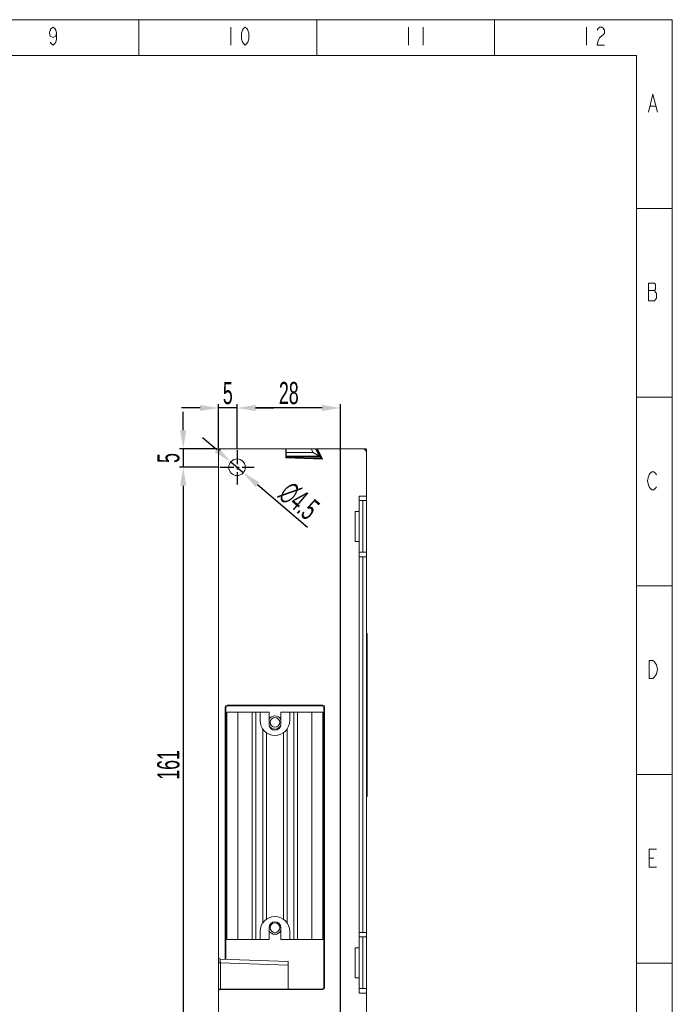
# Model space of a CAD drawing. Header units: millimetres. Extents: x 1111 to 2862, y 128 to 537.
# Tile 14 of 14: x 2685 to 2862, y 270 to 537. Entities that reach past the tile are written whole.
import ezdxf

# ---------------------------------------------------------------- set-up
doc = ezdxf.new("R2010")
doc.units = ezdxf.units.MM
doc.header["$LTSCALE"] = 10
doc.header["$PDMODE"] = 3
doc.header["$PDSIZE"] = 8
doc.linetypes.add('CENTER', pattern=[0.6, 0.375, -0.075, 0.075, -0.075])
doc.layers.get('0').update_dxf_attribs({"linetype": 'CONTINUOUS', "lineweight": 15})
doc.layers.get('Defpoints').update_dxf_attribs({"linetype": 'CONTINUOUS'})
doc.layers.add('标注层', color=7, linetype='CONTINUOUS', lineweight=9)
doc.styles.add('dim', font='txt', dxfattribs={"width": 0.6})
doc.dimstyles.get("Standard").update_dxf_attribs({"dimtxt": 6, "dimasz": 5, "dimexe": 1, "dimexo": 0.5, "dimgap": 1, "dimtad": 1, "dimdec": 1, "dimdsep": 46, "dimtxsty": 'dim', "dimcen": 0, "dimadec": 0, "dimazin": 0, "dimtp": 0.01, "dimtm": 0.01, "dimtfac": 1, "dimtdec": 1, "dimtmove": 0, "dimatfit": 3, "dimfxl": 1, "dimtolj": 1, "dimarcsym": 0})

# ---------------------------------------------------------------- blocks, each defined once
blk = doc.blocks.new('A$C642B7837')
at = {"color": 2, "linetype": 'Continuous'}
for p, q in [((0, 420), (594, 420)), ((445.5, 410), (445.5, 420)), ((495, 410), (495, 420)), ((544.5, 410), (544.5, 420)), ((594, 0), (594, 420)), ((471.1, 417.92), (471.1, 412.92)), ((520.6, 417.92), (520.6, 412.92)), ((524.6, 417.92), (524.6, 412.92)), ((570.1, 417.92), (570.1, 412.92)), ((587.83, 395.9), (589.33, 395.9)), ((584, 367.5), (594, 367.5)), ((587.33, 344.65), (589.08, 344.65)), ((584, 315), (594, 315)), ((584, 262.5), (594, 262.5)), ((584, 210), (594, 210)), ((587.58, 186.73), (588.83, 186.73)), ((584, 157.5), (594, 157.5))]:
    blk.add_line(p, q, dxfattribs=at)
at = {"color": 7, "linetype": 'Continuous'}
for p, q in [((25, 410), (584, 410)), ((584, 410), (584, 10))]:
    blk.add_line(p, q, dxfattribs=at)
at = {"color": 2, "linetype": 'Continuous'}
for points in [[(422.6, 416.26), (422.35, 415.42), (421.6, 415.01), (420.85, 415.42), (420.6, 416.26), (420.85, 417.09), (421.1, 417.51), (421.6, 417.92), (422.1, 417.51), (422.35, 417.09), (422.6, 416.26), (422.6, 414.59), (422.35, 413.76), (422.1, 413.34), (421.6, 412.92), (421.1, 413.34), (420.85, 413.76)], [(475.1, 412.92), (474.6, 413.34), (474.35, 413.76), (474.1, 414.59), (474.1, 416.26), (474.35, 417.09), (474.6, 417.51), (475.1, 417.92), (475.6, 417.51), (475.85, 417.09), (476.1, 416.26), (476.1, 414.59), (475.85, 413.76), (475.6, 413.34), (475.1, 412.92)], [(573.1, 417.09), (573.35, 417.51), (573.85, 417.92), (574.35, 417.92), (574.85, 417.51), (575.1, 417.09), (575.1, 416.26), (574.85, 415.84)], [(574.85, 415.84), (573.85, 415.01), (573.35, 414.17), (573.1, 412.92), (575.1, 412.92)], [(587.33, 394.23), (588.58, 399.23), (589.83, 394.23)], [(589.08, 341.73), (589.58, 342.56), (589.58, 343.81), (589.33, 344.23), (589.08, 344.65), (589.33, 345.06), (589.33, 346.31), (589.08, 346.73), (587.33, 346.73)], [(587.33, 346.73), (587.33, 341.73), (589.08, 341.73)], [(589.58, 290.06), (589.33, 289.65), (588.83, 289.23), (588.33, 289.23), (587.83, 289.65), (587.58, 290.06), (587.33, 290.48), (587.08, 291.73), (587.33, 292.98), (587.58, 293.4), (587.83, 293.81), (588.33, 294.23), (588.83, 294.23), (589.33, 293.81), (589.58, 293.4)], [(587.58, 241.73), (588.58, 241.73), (589.08, 241.31), (589.33, 240.9), (589.58, 240.48), (589.83, 239.23), (589.58, 237.98), (589.33, 237.56), (589.08, 237.15), (588.58, 236.73), (587.58, 236.73), (587.58, 241.73)], [(589.58, 184.23), (587.58, 184.23), (587.58, 189.23), (589.58, 189.23)]]:
    blk.add_lwpolyline(points, dxfattribs=at)
blk = doc.blocks.new('*D17')
at = {"layer": 'Defpoints', "color": 0, "transparency": 16777216}
for p in [(2743.75, 431.52), (2743.75, 420.12), (2771.75, 259.12)]:
    blk.add_point(p, dxfattribs=at)
at = {"layer": '标注层', "color": 0, "lineweight": -2, "transparency": 16777216}
for p, q in [((2743.75, 420.62), (2743.75, 432.52)), ((2766.75, 431.52), (2748.75, 431.52)), ((2771.75, 259.62), (2771.75, 432.52))]:
    blk.add_line(p, q, dxfattribs=at)
at = {"layer": '标注层', "color": 0, "transparency": 16777216}
for points in [[(2748.75, 432.35), (2748.75, 430.69), (2743.75, 431.52)], [(2766.75, 432.35), (2766.75, 430.69), (2771.75, 431.52)]]:
    blk.add_solid(points, dxfattribs=at)
at = {"layer": '标注层', "color": 0, "transparency": 16777216, "insert": (2757.75, 435.52), "char_height": 6, "attachment_point": 5, "style": 'dim'}
blk.add_mtext('\\A1;28', dxfattribs=at)
blk = doc.blocks.new('*D18')
at = {"layer": 'Defpoints', "color": 0, "transparency": 16777216}
for p in [(2738.75, 431.52), (2738.75, 420.12), (2743.75, 420.12)]:
    blk.add_point(p, dxfattribs=at)
at = {"layer": '标注层', "color": 0, "lineweight": -2, "transparency": 16777216}
for p, q in [((2733.75, 431.52), (2728.75, 431.52)), ((2738.75, 420.62), (2738.75, 432.52)), ((2743.75, 431.52), (2738.75, 431.52)), ((2743.75, 420.62), (2743.75, 432.52)), ((2748.75, 431.52), (2753.75, 431.52))]:
    blk.add_line(p, q, dxfattribs=at)
at = {"layer": '标注层', "color": 0, "transparency": 16777216}
for points in [[(2733.75, 432.35), (2733.75, 430.69), (2738.75, 431.52)], [(2748.75, 432.35), (2748.75, 430.69), (2743.75, 431.52)]]:
    blk.add_solid(points, dxfattribs=at)
at = {"layer": '标注层', "color": 0, "transparency": 16777216, "insert": (2741.25, 435.52), "char_height": 6, "attachment_point": 5, "style": 'dim'}
blk.add_mtext('\\A1;5', dxfattribs=at)
blk = doc.blocks.new('*D19')
at = {"layer": 'Defpoints', "color": 0, "transparency": 16777216}
for p in [(2738.95, 420.49), (2729.19, 415.49), (2739.12, 415.49)]:
    blk.add_point(p, dxfattribs=at)
at = {"layer": '标注层', "color": 0, "lineweight": -2, "transparency": 16777216}
for p, q in [((2729.19, 425.49), (2729.19, 430.49)), ((2738.45, 420.49), (2728.19, 420.49)), ((2729.19, 420.49), (2729.19, 415.49)), ((2738.62, 415.49), (2728.19, 415.49)), ((2729.19, 410.49), (2729.19, 405.49))]:
    blk.add_line(p, q, dxfattribs=at)
at = {"layer": '标注层', "color": 0, "transparency": 16777216}
for points in [[(2728.35, 425.49), (2730.02, 425.49), (2729.19, 420.49)], [(2728.35, 410.49), (2730.02, 410.49), (2729.19, 415.49)]]:
    blk.add_solid(points, dxfattribs=at)
at = {"layer": '标注层', "color": 0, "transparency": 16777216, "insert": (2725.19, 417.99), "char_height": 6, "attachment_point": 5, "rotation": 90, "style": 'dim'}
blk.add_mtext('\\A1;5', dxfattribs=at)
blk = doc.blocks.new('*D20')
at = {"layer": 'Defpoints', "color": 0, "transparency": 16777216}
for p in [(2739.12, 415.49), (2729.19, 254.49), (2767.12, 254.49)]:
    blk.add_point(p, dxfattribs=at)
at = {"layer": '标注层', "color": 0, "lineweight": -2, "transparency": 16777216}
for p, q in [((2738.62, 415.49), (2728.19, 415.49)), ((2729.19, 410.49), (2729.19, 259.49)), ((2766.62, 254.49), (2728.19, 254.49))]:
    blk.add_line(p, q, dxfattribs=at)
at = {"layer": '标注层', "color": 0, "transparency": 16777216}
for points in [[(2728.35, 410.49), (2730.02, 410.49), (2729.19, 415.49)], [(2728.35, 259.49), (2730.02, 259.49), (2729.19, 254.49)]]:
    blk.add_solid(points, dxfattribs=at)
at = {"layer": '标注层', "color": 0, "transparency": 16777216, "insert": (2725.19, 334.99), "char_height": 6, "attachment_point": 5, "rotation": 90, "style": 'dim'}
blk.add_mtext('\\A1;161', dxfattribs=at)
blk = doc.blocks.new('*D21')
at = {"layer": 'Defpoints', "color": 0, "transparency": 16777216}
for p in [(2742.04, 416.95), (2745.46, 414.02)]:
    blk.add_point(p, dxfattribs=at)
at = {"layer": '标注层', "color": 0, "lineweight": -2, "transparency": 16777216}
for p, q in [((2738.24, 420.2), (2734.44, 423.45)), ((2742.04, 416.95), (2745.46, 414.02)), ((2762.78, 399.2), (2749.26, 410.77))]:
    blk.add_line(p, q, dxfattribs=at)
at = {"layer": '标注层', "color": 0, "transparency": 16777216}
for points in [[(2738.78, 420.83), (2737.7, 419.57), (2742.04, 416.95)], [(2749.8, 411.41), (2748.72, 410.14), (2745.46, 414.02)]]:
    blk.add_solid(points, dxfattribs=at)
at = {"layer": '标注层', "color": 0, "transparency": 16777216, "insert": (2760.52, 406.4), "char_height": 6, "attachment_point": 5, "rotation": 319.4536, "style": 'dim'}
blk.add_mtext('\\A1;∅4.5', dxfattribs=at)

msp = doc.modelspace()

# ---------------------------------------------------------------- linework, layer by layer
at = {"color": 7, "linetype": 'Continuous'}
for p, q in [((2738.75, 251.31), (2738.75, 420.29)), ((2738.95, 420.49), (2757, 420.49)), ((2756.95, 418), (2756.95, 420.49)), ((2756.97, 418.27), (2756.95, 418.27)), ((2761.95, 418.24), (2756.95, 418.24)), ((2761.95, 418.05), (2756.95, 418.23)), ((2757.05, 418.27), (2756.97, 418.27)), ((2757.05, 418.27), (2757.05, 420.49)), ((2757.05, 420.49), (2778.55, 420.49)), ((2757.05, 419.49), (2764.34, 419.49)), ((2757.05, 418.48), (2766.01, 418.48)), ((2757.05, 418.25), (2761.95, 418.25)), ((2760.95, 418.43), (2760.95, 418.44)), ((2760.95, 418.44), (2766.24, 418.44)), ((2766.25, 418.43), (2760.95, 418.43)), ((2761.95, 418.05), (2766.51, 417.89)), ((2766.43, 418.05), (2762.11, 418.05)), ((2764.34, 419.49), (2763.81, 420.49)), ((2766.01, 418.48), (2764.34, 419.49)), ((2766.01, 418.48), (2764.95, 420.49)), ((2765.26, 420.49), (2766.51, 417.89)), ((2766.86, 417.65), (2765.5, 420.49)), ((2766.02, 418.47), (2766.22, 418.47)), ((2778.75, 251.49), (2778.75, 420.29)), ((2756.95, 418), (2766.86, 417.65)), ((2764.03, 417.98), (2766.46, 417.98)), ((2766.51, 417.89), (2766.86, 417.65)), ((2776.75, 273.29), (2776.75, 407.69)), ((2776.75, 407.69), (2778.75, 407.69)), ((2776.75, 406.49), (2778.75, 406.49)), ((2777.75, 406.49), (2777.75, 392.49)), ((2775.75, 395.42), (2775.75, 403.56)), ((2776.75, 403.56), (2775.75, 403.56)), ((2776.75, 403.56), (2776.75, 395.42)), ((2776.75, 395.42), (2775.75, 395.42)), ((2778.75, 392.49), (2776.75, 392.49)), ((2776.75, 391.29), (2778.75, 391.29)), ((2777.75, 391.29), (2777.75, 289.69)), ((2778.75, 370.49), (2778.95, 370.49)), ((2778.95, 370.49), (2778.95, 326.49)), ((2778.75, 360.49), (2778.95, 360.49)), ((2740.76, 350.47), (2740.56, 350.68)), ((2740.56, 282.42), (2740.56, 350.68)), ((2740.76, 282.42), (2740.76, 350.47)), ((2741, 349.24), (2741, 287.74)), ((2741, 349.24), (2752.4, 349.24)), ((2741.26, 350.97), (2741.06, 351.18)), ((2741.06, 351.18), (2766.94, 351.18)), ((2741.26, 350.97), (2766.73, 350.97)), ((2744, 349.24), (2744, 287.74)), ((2747.88, 349.24), (2747.88, 287.74)), ((2748.88, 349.24), (2748.88, 287.74)), ((2750, 349.24), (2750, 346.99)), ((2752.4, 349.24), (2752.4, 345.99)), ((2755.6, 349.24), (2767, 349.24)), ((2755.6, 345.99), (2755.6, 349.24)), ((2758, 349.24), (2758, 346.99)), ((2759.11, 349.24), (2759.11, 287.74)), ((2760.11, 349.24), (2760.11, 287.74)), ((2764, 287.74), (2764, 349.24)), ((2766.73, 350.97), (2766.94, 351.18)), ((2767, 287.74), (2767, 349.24)), ((2767.23, 350.47), (2767.44, 350.68)), ((2767.23, 350.47), (2767.23, 274.65)), ((2767.44, 350.68), (2767.44, 274.8)), ((2750.71, 344.71), (2750.71, 292.26)), ((2751.71, 343.71), (2751.71, 293.27)), ((2756.29, 343.71), (2756.29, 293.27)), ((2757.29, 344.71), (2757.29, 292.26)), ((2778.75, 326.49), (2778.95, 326.49)), ((2752.4, 290.99), (2752.4, 287.74)), ((2755.6, 287.74), (2755.6, 290.99)), ((2741, 287.74), (2752.4, 287.74)), ((2750, 287.74), (2750, 289.99)), ((2755.6, 287.74), (2767, 287.74)), ((2758, 287.74), (2758, 289.99)), ((2778.75, 289.69), (2776.75, 289.69)), ((2776.75, 288.49), (2778.75, 288.49)), ((2777.75, 288.49), (2777.75, 274.49)), ((2776.75, 285.56), (2775.75, 285.56)), ((2775.75, 277.42), (2775.75, 285.56)), ((2776.75, 285.56), (2776.75, 277.42)), ((2739.23, 282.47), (2757.55, 281.83)), ((2738.75, 281.47), (2739.23, 281.47)), ((2757.55, 280.83), (2739.23, 281.47)), ((2739.23, 274.39), (2739.23, 281.47)), ((2757.55, 281.83), (2757.55, 274.41)), ((2776.75, 277.42), (2775.75, 277.42)), ((2738.75, 274.3), (2766.94, 274.3)), ((2739.23, 274.39), (2766.82, 274.42)), ((2766.82, 274.42), (2766.94, 274.3)), ((2767.32, 274.92), (2767.44, 274.8)), ((2778.75, 274.49), (2776.75, 274.49)), ((2776.75, 273.29), (2778.75, 273.29))]:
    msp.add_line(p, q, dxfattribs=at)
for centre, radius in [((2743.75, 415.49), 2.25), ((2754, 346.49), 1.3), ((2754, 290.99), 1.3)]:
    msp.add_circle(centre, radius, dxfattribs=at)
for centre, radius, start, end in [((2739.75, 419.49), 1, 90, 180), ((2738.95, 420.29), 0.2, 90, 180), ((2777.75, 419.49), 1, 0, 90), ((2778.55, 420.29), 0.2, 0, 90), ((2754, 346.99), 4, 180, 0), ((2754, 346.49), 1.8, 25.8688, 154.1313), ((2754, 345.99), 1.6, 180, 0), ((2754, 346.49), 1.8, 209.3432, 330.6572), ((2754, 289.99), 4, 0, 180), ((2754, 290.99), 1.6, 0, 180), ((2754, 290.99), 1.8, 205.8688, 334.1313), ((2739.25, 282.97), 0.5, 180, 268)]:
    msp.add_arc(centre, radius, start, end, dxfattribs=at)
for centre, major_axis, ratio, start_param, end_param in [((2741.06, 350.68), (0.354, -0.354), 0.999315, 2.356537, 3.926648), ((2741.26, 350.47), (-0.354, 0.354), 0.999315, -0.785056, 0.785056), ((2766.73, 350.47), (0.354, 0.354), 0.999315, -0.785056, 0.785056), ((2766.94, 350.68), (0.354, 0.354), 0.999315, -0.785056, 0.785056), ((2739.25, 274.38), (0.5, 0), 0.026186, 1.605703, 3.141593), ((2766.82, 274.92), (0.061, 0.496), 0.999059, -3.018349, -1.448238), ((2766.94, 274.8), (0.354, -0.354), 0.999315, -0.785056, 0.785056)]:
    msp.add_ellipse(centre, major_axis=major_axis, ratio=ratio, start_param=start_param, end_param=end_param, dxfattribs=at)
msp.add_open_spline([(2739.23, 281.47), (2739.23, 281.54), (2739.23, 281.66), (2739.23, 281.85), (2739.22, 282.02), (2739.22, 282.17), (2739.22, 282.28), (2739.23, 282.35), (2739.23, 282.39), (2739.23, 282.42), (2739.23, 282.45), (2739.23, 282.46), (2739.23, 282.47), (2739.23, 282.47)], degree=3, knots=[0, 0, 0, 0, 0.194918, 0.382743, 0.55563, 0.707129, 0.831475, 0.881863, 0.923775, 0.956791, 0.980575, 0.994977, 1, 1, 1, 1], dxfattribs=at)
at = {"layer": '标注层', "color": 1, "linetype": 'CENTER', "lineweight": -2}
for p, q in [((2743.75, 420.12), (2743.75, 410.86)), ((2739.12, 415.49), (2748.38, 415.49))]:
    msp.add_line(p, q, dxfattribs=at)

# ---------------------------------------------------------------- block references
at = {"color": 3, "xscale": 0.9720000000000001, "yscale": 0.9720000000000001, "zscale": 0.9720000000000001}
msp.add_blockref('A$C642B7837', (2284.16, 128.29), dxfattribs=at)

# ---------------------------------------------------------------- dimensions: what is measured, and where the dimension line sits
at = {"layer": '标注层', "color": 3}
for base, p1, p2, picture, middle in [((2738.75, 431.52), (2743.75, 420.12), (2738.75, 420.12), '*D18', (2741.25, 435.52)), ((2743.75, 431.52), (2771.75, 259.12), (2743.75, 420.12), '*D17', (2757.75, 435.52))]:
    dim = msp.add_linear_dim(base=base, p1=p1, p2=p2, dimstyle='Standard', dxfattribs=at)
    dim.commit()
    dim.dimension.update_dxf_attribs({"geometry": picture, "text_midpoint": middle})
for base, p1, p2, picture, middle in [((2729.19, 415.49), (2738.95, 420.49), (2739.12, 415.49), '*D19', (2725.19, 417.99)), ((2729.19, 254.49), (2739.12, 415.49), (2767.12, 254.49), '*D20', (2725.19, 334.99))]:
    dim = msp.add_linear_dim(base=base, p1=p1, p2=p2, angle=90, dimstyle='Standard', dxfattribs=at)
    dim.commit()
    dim.dimension.update_dxf_attribs({"geometry": picture, "text_midpoint": middle})
dim = msp.add_diameter_dim_2p(p1=(2742.04, 416.95), p2=(2745.46, 414.02), dimstyle='Standard', dxfattribs=at)
dim.commit()
dim.dimension.update_dxf_attribs({"geometry": '*D21', "text_midpoint": (2760.52, 406.4)})

doc.saveas('drawing.dxf')
